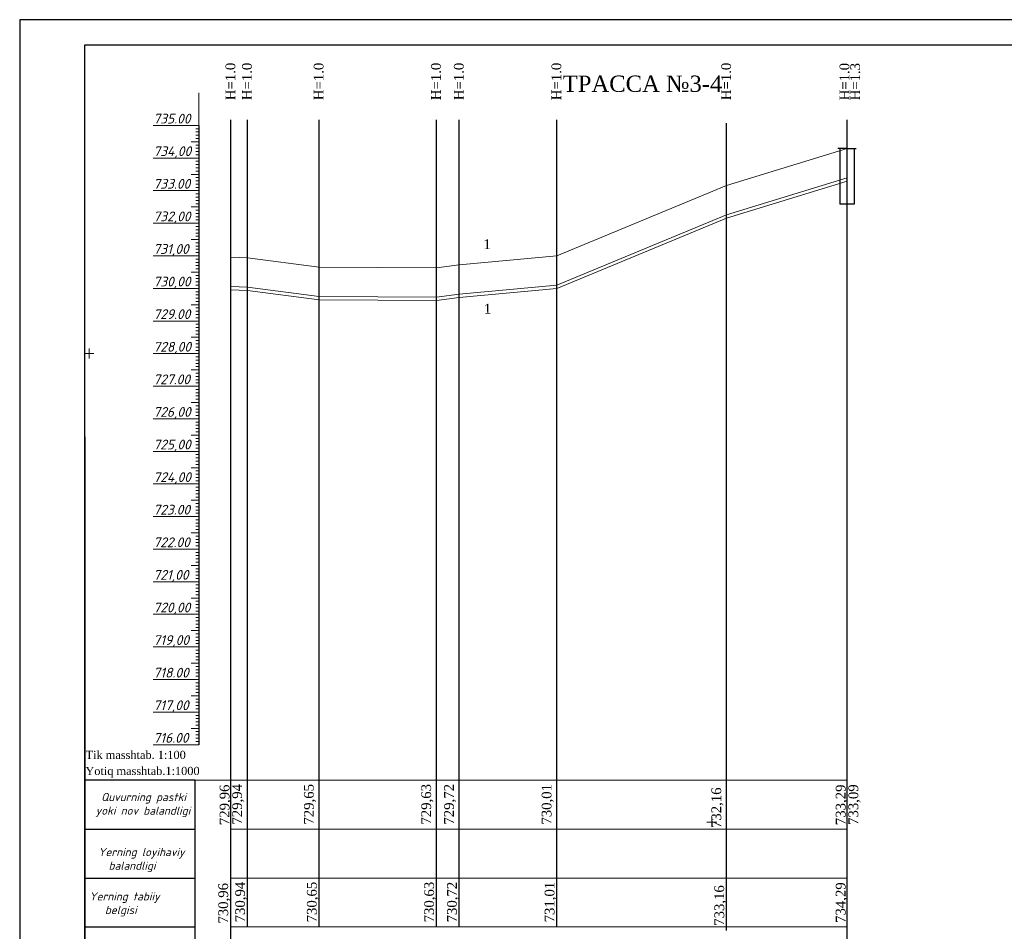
# Model space of a CAD drawing. Header units: millimetres. Extents: x 366033 to 446362, y 4247208 to 4265071.
# Tile 12 of 159: x 435438 to 435740, y 4249245 to 4249524. Entities that reach past the tile are written whole.
import ezdxf

# ---------------------------------------------------------------- set-up
doc = ezdxf.new("R2010")
doc.units = ezdxf.units.MM
doc.linetypes.add('DASHED', pattern=[0.75, 0.5, -0.25])
doc.layers.add('(002) Рамка', color=7, linetype='Continuous')
doc.layers.add('RAMKA', color=7, linetype='Continuous')
doc.layers.add('GEODS_POINT_GRID#_B', color=7, linetype='Continuous', true_color=0x000000)
for name, color, linetype, lineweight in [('проф-всп', 250, 'Continuous', 18), ('Рабочий', 7, 'DASHED', 9), ('Текст ВК', 136, 'Continuous', 9)]:
    doc.layers.add(name, color=color, linetype=linetype, lineweight=lineweight)
doc.styles.add('GOST 2.304', font='CS_Gost2304.shx')
doc.styles.add('ingprofi', font='isocpeui.ttf')
doc.styles.get("Standard").update_dxf_attribs({"font": 'times.ttf'})

# ---------------------------------------------------------------- blocks, each defined once
blk = doc.blocks.new('CrossCoord_m1')
at = {"layer": 'GEODS_POINT_GRID#_B', "color": 3, "lineweight": 20, "true_color": 0x00ff00, "flags": 128}
for points in [[(-3, 0), (3, 0)], [(0, 3), (0, -3)]]:
    blk.add_lwpolyline(points, dxfattribs=at)

msp = doc.modelspace()

# ---------------------------------------------------------------- linework, layer by layer
at = {"layer": '(002) Рамка', "color": 0, "lineweight": 25, "elevation": -0.062}
for points in [[(435502.406, 4249245.898), (435502.406, 4249493.608)], [(435507.467, 4249245.898), (435507.467, 4249493.608)], [(435529.467, 4249245.898), (435529.467, 4249493.608)], [(435565.467, 4249245.898), (435565.467, 4249493.608)], [(435572.467, 4249245.898), (435572.467, 4249493.608)], [(435602.406, 4249245.898), (435602.406, 4249493.608)], [(435691.406, 4249210.898), (435691.406, 4249493.608)], [(435654.467, 4249244.843), (435654.467, 4249492.553)], [(435502.406, 4249165.898), (435502.406, 4249245.898)]]:
    msp.add_lwpolyline(points, dxfattribs=at)
at = {"color": 0, "lineweight": 0}
for p, q in [((435492.602, 4249471.829, -0.062), (435492.602, 4249501.829, -0.062)), ((435492.602, 4249481.829, -0.062), (435492.602, 4249491.029, -0.062)), ((435492.602, 4249481.829, -0.062), (435492.602, 4249489.829, -0.062)), ((435492.602, 4249481.829, -0.062), (435492.602, 4249487.429, -0.062)), ((435492.602, 4249481.829, -0.062), (435492.602, 4249485.629, -0.062)), ((435492.602, 4249481.829, -0.062), (435492.602, 4249484.729, -0.062)), ((435691.406, 4249484.729, -0.062), (435654.467, 4249473.429, -0.062)), ((435492.602, 4249481.829, -0.062), (435492.602, 4249482.329, -0.062)), ((435492.602, 4249481.829, -0.062), (435492.602, 4249482.029, -0.062)), ((435492.602, 4249471.829, -0.062), (435492.602, 4249480.829, -0.062)), ((435492.602, 4249471.829, -0.062), (435492.602, 4249477.429, -0.062)), ((435691.406, 4249475.729, -0.062), (435654.467, 4249464.429, -0.062)), ((435492.602, 4249471.829, -0.062), (435492.602, 4249474.829, -0.062)), ((435492.602, 4249471.829, -0.062), (435492.602, 4249473.429, -0.062)), ((435492.602, 4249471.829, -0.062), (435492.602, 4249472.729, -0.062)), ((435654.467, 4249473.429, -0.062), (435602.406, 4249451.829, -0.062)), ((435691.406, 4249474.729, -0.062), (435654.467, 4249463.429, -0.062)), ((435492.602, 4249461.829, -0.062), (435492.602, 4249468.829, -0.062)), ((435492.602, 4249461.829, -0.062), (435492.602, 4249467.829, -0.062)), ((435492.602, 4249461.829, -0.062), (435492.602, 4249467.529, -0.062)), ((435492.602, 4249461.829, -0.062), (435492.602, 4249463.329, -0.062)), ((435654.467, 4249464.429, -0.062), (435602.406, 4249442.829, -0.062)), ((435654.467, 4249463.429, -0.062), (435602.406, 4249441.829, -0.062)), ((435492.602, 4249451.829, -0.062), (435492.602, 4249460.829, -0.062)), ((435492.602, 4249451.829, -0.062), (435492.602, 4249455.729, -0.062)), ((435492.602, 4249451.829, -0.062), (435492.602, 4249453.829, -0.062)), ((435492.602, 4249441.829, -0.062), (435492.602, 4249451.429, -0.062)), ((435492.602, 4249441.829, -0.062), (435492.602, 4249451.229, -0.062)), ((435492.602, 4249441.829, -0.062), (435492.602, 4249451.029, -0.062)), ((435507.467, 4249451.229, -0.062), (435502.406, 4249451.429, -0.062)), ((435529.467, 4249448.329, -0.062), (435507.467, 4249451.229, -0.062)), ((435602.406, 4249451.829, -0.062), (435572.467, 4249449.029, -0.062)), ((435492.602, 4249441.829, -0.062), (435492.602, 4249449.029, -0.062)), ((435492.602, 4249441.829, -0.062), (435492.602, 4249448.329, -0.062)), ((435492.602, 4249441.829, -0.062), (435492.602, 4249448.129, -0.062)), ((435565.467, 4249448.129, -0.062), (435529.467, 4249448.329, -0.062)), ((435572.467, 4249449.029, -0.062), (435565.467, 4249448.129, -0.062)), ((435492.602, 4249441.829, -0.062), (435492.602, 4249443.029, -0.062)), ((435507.467, 4249442.229, -0.062), (435502.406, 4249442.429, -0.062)), ((435529.467, 4249439.329, -0.062), (435507.467, 4249442.229, -0.062)), ((435602.406, 4249442.829, -0.062), (435572.467, 4249440.029, -0.062)), ((435492.602, 4249431.829, -0.062), (435492.602, 4249441.329, -0.062)), ((435507.467, 4249441.229, -0.062), (435502.406, 4249441.429, -0.062)), ((435529.467, 4249438.329, -0.062), (435507.467, 4249441.229, -0.062)), ((435565.467, 4249439.129, -0.062), (435529.467, 4249439.329, -0.062)), ((435572.467, 4249440.029, -0.062), (435565.467, 4249439.129, -0.062)), ((435572.467, 4249439.029, -0.062), (435565.467, 4249438.129, -0.062)), ((435602.406, 4249441.829, -0.062), (435572.467, 4249439.029, -0.062)), ((435492.602, 4249431.829, -0.062), (435492.602, 4249437.729, -0.062)), ((435565.467, 4249438.129, -0.062), (435529.467, 4249438.329, -0.062)), ((435492.602, 4249431.829, -0.062), (435492.602, 4249435.029, -0.062)), ((435492.602, 4249401.829, -0.062), (435492.602, 4249409.929, -0.062)), ((435492.602, 4249401.829, -0.062), (435492.602, 4249403.129, -0.062)), ((435492.602, 4249391.829, -0.062), (435492.602, 4249394.929, -0.062)), ((435492.602, 4249381.829, -0.062), (435492.602, 4249391.329, -0.062)), ((435492.602, 4249361.829, -0.062), (435492.602, 4249366.929, -0.062)), ((435492.602, 4249341.829, -0.062), (435492.602, 4249350.829, -0.062))]:
    msp.add_line(p, q, dxfattribs=at)
at = {"color": 0, "lineweight": 30}
for p, q in [((435492.602, 4249491.829, -0.062), (435492.602, 4249301.829, -0.062)), ((435691.406, 4249484.729, -0.062), (435688.636, 4249484.729, -0.062)), ((435689.25, 4249484.729, -0.062), (435689.25, 4249467.729, -0.062)), ((435691.406, 4249484.729, -0.062), (435694.177, 4249484.729, -0.062)), ((435693.562, 4249484.729, -0.062), (435693.562, 4249469.729, -0.062)), ((435693.562, 4249484.729, -0.062), (435693.562, 4249467.729, -0.062)), ((435693.562, 4249467.729, -0.062), (435689.25, 4249467.729, -0.062))]:
    msp.add_line(p, q, dxfattribs=at)
at = {"color": 1, "lineweight": 30, "ltscale": 0.5}
msp.add_line((435457.605, 4249396.287, -0.062), (435457.605, 4249109.287, -0.062), dxfattribs=at)
at = {"layer": 'RAMKA', "color": 1, "lineweight": 30}
for p, q in [((436023.43, 4249524.287, -0.062), (435437.605, 4249524.287, -0.062)), ((435437.605, 4249524.287, -0.062), (435437.605, 4249104.287, -0.062)), ((435457.605, 4249109.287, -0.062), (435457.605, 4249516.525, -0.062)), ((435457.605, 4249516.525, -0.062), (436018.43, 4249516.525, -0.062))]:
    msp.add_line(p, q, dxfattribs=at)
at = {"layer": 'проф-всп', "color": 7}
for p, q in [((435478.602, 4249491.829, -0.062), (435492.602, 4249491.829, -0.062)), ((435491.676, 4249490.829, -0.062), (435492.602, 4249490.829, -0.062)), ((435491.676, 4249489.829, -0.062), (435492.602, 4249489.829, -0.062)), ((435491.676, 4249488.829, -0.062), (435492.602, 4249488.829, -0.062)), ((435491.676, 4249487.829, -0.062), (435492.602, 4249487.829, -0.062)), ((435490.196, 4249486.829, -0.062), (435492.602, 4249486.829, -0.062)), ((435491.676, 4249486.829, -0.062), (435492.602, 4249486.829, -0.062)), ((435491.676, 4249485.829, -0.062), (435492.602, 4249485.829, -0.062)), ((435491.676, 4249484.829, -0.062), (435492.602, 4249484.829, -0.062)), ((435478.602, 4249481.829, -0.062), (435492.602, 4249481.829, -0.062)), ((435491.676, 4249483.829, -0.062), (435492.602, 4249483.829, -0.062)), ((435491.676, 4249482.829, -0.062), (435492.602, 4249482.829, -0.062)), ((435491.676, 4249480.829, -0.062), (435492.602, 4249480.829, -0.062)), ((435491.676, 4249479.829, -0.062), (435492.602, 4249479.829, -0.062)), ((435491.676, 4249478.829, -0.062), (435492.602, 4249478.829, -0.062)), ((435490.196, 4249476.829, -0.062), (435492.602, 4249476.829, -0.062)), ((435491.676, 4249477.829, -0.062), (435492.602, 4249477.829, -0.062)), ((435491.676, 4249476.829, -0.062), (435492.602, 4249476.829, -0.062)), ((435491.676, 4249475.829, -0.062), (435492.602, 4249475.829, -0.062)), ((435491.676, 4249474.829, -0.062), (435492.602, 4249474.829, -0.062)), ((435491.676, 4249473.829, -0.062), (435492.602, 4249473.829, -0.062)), ((435491.676, 4249472.829, -0.062), (435492.602, 4249472.829, -0.062)), ((435478.602, 4249471.829, -0.062), (435492.602, 4249471.829, -0.062)), ((435491.676, 4249470.829, -0.062), (435492.602, 4249470.829, -0.062)), ((435491.676, 4249469.829, -0.062), (435492.602, 4249469.829, -0.062)), ((435490.196, 4249466.829, -0.062), (435492.602, 4249466.829, -0.062)), ((435491.676, 4249468.829, -0.062), (435492.602, 4249468.829, -0.062)), ((435491.676, 4249467.829, -0.062), (435492.602, 4249467.829, -0.062)), ((435491.676, 4249466.829, -0.062), (435492.602, 4249466.829, -0.062)), ((435491.676, 4249465.829, -0.062), (435492.602, 4249465.829, -0.062)), ((435491.676, 4249464.829, -0.062), (435492.602, 4249464.829, -0.062)), ((435491.676, 4249463.829, -0.062), (435492.602, 4249463.829, -0.062)), ((435478.602, 4249461.829, -0.062), (435492.602, 4249461.829, -0.062)), ((435491.676, 4249462.829, -0.062), (435492.602, 4249462.829, -0.062)), ((435491.676, 4249460.829, -0.062), (435492.602, 4249460.829, -0.062)), ((435491.676, 4249459.829, -0.062), (435492.602, 4249459.829, -0.062)), ((435491.676, 4249458.829, -0.062), (435492.602, 4249458.829, -0.062)), ((435491.676, 4249457.829, -0.062), (435492.602, 4249457.829, -0.062)), ((435490.196, 4249456.829, -0.062), (435492.602, 4249456.829, -0.062)), ((435491.676, 4249456.829, -0.062), (435492.602, 4249456.829, -0.062)), ((435491.676, 4249455.829, -0.062), (435492.602, 4249455.829, -0.062)), ((435491.676, 4249454.829, -0.062), (435492.602, 4249454.829, -0.062)), ((435478.602, 4249451.829, -0.062), (435492.602, 4249451.829, -0.062)), ((435491.676, 4249453.829, -0.062), (435492.602, 4249453.829, -0.062)), ((435491.676, 4249452.829, -0.062), (435492.602, 4249452.829, -0.062)), ((435491.676, 4249450.829, -0.062), (435492.602, 4249450.829, -0.062)), ((435491.676, 4249449.829, -0.062), (435492.602, 4249449.829, -0.062)), ((435491.676, 4249448.829, -0.062), (435492.602, 4249448.829, -0.062)), ((435490.196, 4249446.829, -0.062), (435492.602, 4249446.829, -0.062)), ((435491.676, 4249447.829, -0.062), (435492.602, 4249447.829, -0.062)), ((435491.676, 4249446.829, -0.062), (435492.602, 4249446.829, -0.062)), ((435491.676, 4249445.829, -0.062), (435492.602, 4249445.829, -0.062)), ((435491.676, 4249444.829, -0.062), (435492.602, 4249444.829, -0.062)), ((435491.676, 4249443.829, -0.062), (435492.602, 4249443.829, -0.062)), ((435491.676, 4249442.829, -0.062), (435492.602, 4249442.829, -0.062)), ((435478.602, 4249441.829, -0.062), (435492.602, 4249441.829, -0.062)), ((435491.676, 4249440.829, -0.062), (435492.602, 4249440.829, -0.062)), ((435491.676, 4249439.829, -0.062), (435492.602, 4249439.829, -0.062)), ((435490.196, 4249436.829, -0.062), (435492.602, 4249436.829, -0.062)), ((435491.676, 4249438.829, -0.062), (435492.602, 4249438.829, -0.062)), ((435491.676, 4249437.829, -0.062), (435492.602, 4249437.829, -0.062)), ((435491.676, 4249436.829, -0.062), (435492.602, 4249436.829, -0.062)), ((435491.676, 4249435.829, -0.062), (435492.602, 4249435.829, -0.062)), ((435491.676, 4249434.829, -0.062), (435492.602, 4249434.829, -0.062)), ((435491.676, 4249433.829, -0.062), (435492.602, 4249433.829, -0.062)), ((435478.602, 4249431.829, -0.062), (435492.602, 4249431.829, -0.062)), ((435491.676, 4249432.829, -0.062), (435492.602, 4249432.829, -0.062)), ((435491.676, 4249430.829, -0.062), (435492.602, 4249430.829, -0.062)), ((435491.676, 4249429.829, -0.062), (435492.602, 4249429.829, -0.062)), ((435491.676, 4249428.829, -0.062), (435492.602, 4249428.829, -0.062)), ((435491.676, 4249427.829, -0.062), (435492.602, 4249427.829, -0.062)), ((435490.196, 4249426.829, -0.062), (435492.602, 4249426.829, -0.062)), ((435491.676, 4249426.829, -0.062), (435492.602, 4249426.829, -0.062)), ((435491.676, 4249425.829, -0.062), (435492.602, 4249425.829, -0.062)), ((435491.676, 4249424.829, -0.062), (435492.602, 4249424.829, -0.062)), ((435478.602, 4249421.829, -0.062), (435492.602, 4249421.829, -0.062)), ((435491.676, 4249423.829, -0.062), (435492.602, 4249423.829, -0.062)), ((435491.676, 4249422.829, -0.062), (435492.602, 4249422.829, -0.062)), ((435491.676, 4249420.829, -0.062), (435492.602, 4249420.829, -0.062)), ((435491.676, 4249419.829, -0.062), (435492.602, 4249419.829, -0.062)), ((435491.676, 4249418.829, -0.062), (435492.602, 4249418.829, -0.062)), ((435491.676, 4249417.829, -0.062), (435492.602, 4249417.829, -0.062)), ((435490.196, 4249416.829, -0.062), (435492.602, 4249416.829, -0.062)), ((435491.676, 4249416.829, -0.062), (435492.602, 4249416.829, -0.062)), ((435491.676, 4249415.829, -0.062), (435492.602, 4249415.829, -0.062)), ((435491.676, 4249414.829, -0.062), (435492.602, 4249414.829, -0.062)), ((435478.602, 4249411.829, -0.062), (435492.602, 4249411.829, -0.062)), ((435491.676, 4249413.829, -0.062), (435492.602, 4249413.829, -0.062)), ((435491.676, 4249412.829, -0.062), (435492.602, 4249412.829, -0.062)), ((435491.676, 4249410.829, -0.062), (435492.602, 4249410.829, -0.062)), ((435491.676, 4249409.829, -0.062), (435492.602, 4249409.829, -0.062)), ((435491.676, 4249408.829, -0.062), (435492.602, 4249408.829, -0.062)), ((435490.196, 4249406.829, -0.062), (435492.602, 4249406.829, -0.062)), ((435491.676, 4249407.829, -0.062), (435492.602, 4249407.829, -0.062)), ((435491.676, 4249406.829, -0.062), (435492.602, 4249406.829, -0.062)), ((435491.676, 4249405.829, -0.062), (435492.602, 4249405.829, -0.062)), ((435491.676, 4249404.829, -0.062), (435492.602, 4249404.829, -0.062)), ((435491.676, 4249403.829, -0.062), (435492.602, 4249403.829, -0.062)), ((435491.676, 4249402.829, -0.062), (435492.602, 4249402.829, -0.062)), ((435478.602, 4249401.829, -0.062), (435492.602, 4249401.829, -0.062)), ((435491.676, 4249400.829, -0.062), (435492.602, 4249400.829, -0.062)), ((435491.676, 4249399.829, -0.062), (435492.602, 4249399.829, -0.062)), ((435490.196, 4249396.829, -0.062), (435492.602, 4249396.829, -0.062)), ((435491.676, 4249398.829, -0.062), (435492.602, 4249398.829, -0.062)), ((435491.676, 4249397.829, -0.062), (435492.602, 4249397.829, -0.062)), ((435491.676, 4249396.829, -0.062), (435492.602, 4249396.829, -0.062)), ((435491.676, 4249395.829, -0.062), (435492.602, 4249395.829, -0.062)), ((435491.676, 4249394.829, -0.062), (435492.602, 4249394.829, -0.062)), ((435491.676, 4249393.829, -0.062), (435492.602, 4249393.829, -0.062)), ((435478.602, 4249391.829, -0.062), (435492.602, 4249391.829, -0.062)), ((435491.676, 4249392.829, -0.062), (435492.602, 4249392.829, -0.062)), ((435491.676, 4249390.829, -0.062), (435492.602, 4249390.829, -0.062)), ((435491.676, 4249389.829, -0.062), (435492.602, 4249389.829, -0.062)), ((435491.676, 4249388.829, -0.062), (435492.602, 4249388.829, -0.062)), ((435491.676, 4249387.829, -0.062), (435492.602, 4249387.829, -0.062)), ((435490.196, 4249386.829, -0.062), (435492.602, 4249386.829, -0.062)), ((435491.676, 4249386.829, -0.062), (435492.602, 4249386.829, -0.062)), ((435491.676, 4249385.829, -0.062), (435492.602, 4249385.829, -0.062)), ((435491.676, 4249384.829, -0.062), (435492.602, 4249384.829, -0.062)), ((435478.602, 4249381.829, -0.062), (435492.602, 4249381.829, -0.062)), ((435491.676, 4249383.829, -0.062), (435492.602, 4249383.829, -0.062)), ((435491.676, 4249382.829, -0.062), (435492.602, 4249382.829, -0.062)), ((435491.676, 4249380.829, -0.062), (435492.602, 4249380.829, -0.062)), ((435491.676, 4249379.829, -0.062), (435492.602, 4249379.829, -0.062)), ((435491.676, 4249378.829, -0.062), (435492.602, 4249378.829, -0.062)), ((435490.196, 4249376.829, -0.062), (435492.602, 4249376.829, -0.062)), ((435491.676, 4249377.829, -0.062), (435492.602, 4249377.829, -0.062)), ((435491.676, 4249376.829, -0.062), (435492.602, 4249376.829, -0.062)), ((435491.676, 4249375.829, -0.062), (435492.602, 4249375.829, -0.062)), ((435491.676, 4249374.829, -0.062), (435492.602, 4249374.829, -0.062)), ((435491.676, 4249373.829, -0.062), (435492.602, 4249373.829, -0.062)), ((435491.676, 4249372.829, -0.062), (435492.602, 4249372.829, -0.062)), ((435478.602, 4249371.829, -0.062), (435492.602, 4249371.829, -0.062)), ((435491.676, 4249370.829, -0.062), (435492.602, 4249370.829, -0.062)), ((435491.676, 4249369.829, -0.062), (435492.602, 4249369.829, -0.062)), ((435490.196, 4249366.829, -0.062), (435492.602, 4249366.829, -0.062)), ((435491.676, 4249368.829, -0.062), (435492.602, 4249368.829, -0.062)), ((435491.676, 4249367.829, -0.062), (435492.602, 4249367.829, -0.062)), ((435491.676, 4249366.829, -0.062), (435492.602, 4249366.829, -0.062)), ((435491.676, 4249365.829, -0.062), (435492.602, 4249365.829, -0.062)), ((435491.676, 4249364.829, -0.062), (435492.602, 4249364.829, -0.062)), ((435491.676, 4249363.829, -0.062), (435492.602, 4249363.829, -0.062)), ((435478.602, 4249361.829, -0.062), (435492.602, 4249361.829, -0.062)), ((435491.676, 4249362.829, -0.062), (435492.602, 4249362.829, -0.062)), ((435491.676, 4249360.829, -0.062), (435492.602, 4249360.829, -0.062)), ((435491.676, 4249359.829, -0.062), (435492.602, 4249359.829, -0.062)), ((435491.676, 4249358.829, -0.062), (435492.602, 4249358.829, -0.062)), ((435491.676, 4249357.829, -0.062), (435492.602, 4249357.829, -0.062)), ((435490.196, 4249356.829, -0.062), (435492.602, 4249356.829, -0.062)), ((435491.676, 4249356.829, -0.062), (435492.602, 4249356.829, -0.062)), ((435491.676, 4249355.829, -0.062), (435492.602, 4249355.829, -0.062)), ((435491.676, 4249354.829, -0.062), (435492.602, 4249354.829, -0.062)), ((435478.602, 4249351.829, -0.062), (435492.602, 4249351.829, -0.062)), ((435491.676, 4249353.829, -0.062), (435492.602, 4249353.829, -0.062)), ((435491.676, 4249352.829, -0.062), (435492.602, 4249352.829, -0.062)), ((435491.676, 4249350.829, -0.062), (435492.602, 4249350.829, -0.062)), ((435491.676, 4249349.829, -0.062), (435492.602, 4249349.829, -0.062)), ((435491.676, 4249348.829, -0.062), (435492.602, 4249348.829, -0.062)), ((435490.196, 4249346.829, -0.062), (435492.602, 4249346.829, -0.062)), ((435491.676, 4249347.829, -0.062), (435492.602, 4249347.829, -0.062)), ((435491.676, 4249346.829, -0.062), (435492.602, 4249346.829, -0.062)), ((435491.676, 4249345.829, -0.062), (435492.602, 4249345.829, -0.062)), ((435491.676, 4249344.829, -0.062), (435492.602, 4249344.829, -0.062)), ((435491.676, 4249343.829, -0.062), (435492.602, 4249343.829, -0.062)), ((435491.676, 4249342.829, -0.062), (435492.602, 4249342.829, -0.062)), ((435478.602, 4249341.829, -0.062), (435492.602, 4249341.829, -0.062)), ((435491.676, 4249340.829, -0.062), (435492.602, 4249340.829, -0.062)), ((435491.676, 4249339.829, -0.062), (435492.602, 4249339.829, -0.062)), ((435490.196, 4249336.829, -0.062), (435492.602, 4249336.829, -0.062)), ((435491.676, 4249338.829, -0.062), (435492.602, 4249338.829, -0.062)), ((435491.676, 4249337.829, -0.062), (435492.602, 4249337.829, -0.062)), ((435491.676, 4249336.829, -0.062), (435492.602, 4249336.829, -0.062)), ((435491.676, 4249335.829, -0.062), (435492.602, 4249335.829, -0.062)), ((435491.676, 4249334.829, -0.062), (435492.602, 4249334.829, -0.062)), ((435491.676, 4249333.829, -0.062), (435492.602, 4249333.829, -0.062)), ((435478.602, 4249331.829, -0.062), (435492.602, 4249331.829, -0.062)), ((435491.676, 4249332.829, -0.062), (435492.602, 4249332.829, -0.062)), ((435491.676, 4249330.829, -0.062), (435492.602, 4249330.829, -0.062)), ((435491.676, 4249329.829, -0.062), (435492.602, 4249329.829, -0.062)), ((435491.676, 4249328.829, -0.062), (435492.602, 4249328.829, -0.062)), ((435491.676, 4249327.829, -0.062), (435492.602, 4249327.829, -0.062)), ((435490.196, 4249326.829, -0.062), (435492.602, 4249326.829, -0.062)), ((435491.676, 4249326.829, -0.062), (435492.602, 4249326.829, -0.062)), ((435491.676, 4249325.829, -0.062), (435492.602, 4249325.829, -0.062)), ((435491.676, 4249324.829, -0.062), (435492.602, 4249324.829, -0.062)), ((435478.602, 4249321.829, -0.062), (435492.602, 4249321.829, -0.062)), ((435491.676, 4249323.829, -0.062), (435492.602, 4249323.829, -0.062)), ((435491.676, 4249322.829, -0.062), (435492.602, 4249322.829, -0.062)), ((435491.676, 4249320.829, -0.062), (435492.602, 4249320.829, -0.062)), ((435491.676, 4249319.829, -0.062), (435492.602, 4249319.829, -0.062)), ((435491.676, 4249318.829, -0.062), (435492.602, 4249318.829, -0.062)), ((435490.196, 4249316.829, -0.062), (435492.602, 4249316.829, -0.062)), ((435491.676, 4249317.829, -0.062), (435492.602, 4249317.829, -0.062)), ((435491.676, 4249316.829, -0.062), (435492.602, 4249316.829, -0.062)), ((435491.676, 4249315.829, -0.062), (435492.602, 4249315.829, -0.062)), ((435491.676, 4249314.829, -0.062), (435492.602, 4249314.829, -0.062)), ((435491.676, 4249313.829, -0.062), (435492.602, 4249313.829, -0.062)), ((435491.676, 4249312.829, -0.062), (435492.602, 4249312.829, -0.062)), ((435478.602, 4249311.829, -0.062), (435492.602, 4249311.829, -0.062)), ((435491.676, 4249310.829, -0.062), (435492.602, 4249310.829, -0.062)), ((435491.676, 4249309.829, -0.062), (435492.602, 4249309.829, -0.062)), ((435490.196, 4249306.829, -0.062), (435492.602, 4249306.829, -0.062)), ((435491.676, 4249308.829, -0.062), (435492.602, 4249308.829, -0.062)), ((435491.676, 4249307.829, -0.062), (435492.602, 4249307.829, -0.062)), ((435491.676, 4249306.829, -0.062), (435492.602, 4249306.829, -0.062)), ((435491.676, 4249305.829, -0.062), (435492.602, 4249305.829, -0.062)), ((435491.676, 4249304.829, -0.062), (435492.602, 4249304.829, -0.062)), ((435491.676, 4249303.829, -0.062), (435492.602, 4249303.829, -0.062)), ((435478.602, 4249301.829, -0.062), (435492.602, 4249301.829, -0.062)), ((435491.676, 4249302.829, -0.062), (435492.602, 4249302.829, -0.062))]:
    msp.add_line(p, q, dxfattribs=at)
at = {"layer": 'проф-всп', "color": 0}
for p, q in [((435478.602, 4249361.829, -0.062), (435492.602, 4249361.829, -0.062)), ((435478.602, 4249341.829, -0.062), (435492.602, 4249341.829, -0.062)), ((435478.602, 4249321.829, -0.062), (435492.602, 4249321.829, -0.062)), ((435478.602, 4249301.829, -0.062), (435492.602, 4249301.829, -0.062))]:
    msp.add_line(p, q, dxfattribs=at)
at = {"layer": 'Рабочий', "color": 0, "linetype": 'ByBlock', "lineweight": 30, "ltscale": 0.166667}
for p, q in [((435491.398, 4249290.898, -0.062), (435457.605, 4249290.898, -0.062)), ((435491.398, 4249165.898, -0.062), (435491.398, 4249290.898, -0.062)), ((435457.605, 4249275.898, -0.062), (435491.398, 4249275.898, -0.062)), ((435457.605, 4249260.898, -0.062), (435491.398, 4249260.898, -0.062)), ((435457.605, 4249245.898, -0.062), (435491.398, 4249245.898, -0.062))]:
    msp.add_line(p, q, dxfattribs=at)
at = {"layer": 'Текст ВК'}
for p, q in [((435458.436, 4249290.898, -0.062), (435491.398, 4249290.898, -0.062)), ((435491.398, 4249290.898, -0.062), (435691.406, 4249290.898, -0.062)), ((435458.436, 4249275.898, -0.062), (435491.398, 4249275.898, -0.062)), ((435502.406, 4249275.898, -0.062), (435691.406, 4249275.898, -0.062)), ((435458.436, 4249260.898, -0.062), (435491.398, 4249260.898, -0.062)), ((435502.406, 4249260.898, -0.062), (435691.406, 4249260.898, -0.062)), ((435458.436, 4249245.898, -0.062), (435491.398, 4249245.898, -0.062)), ((435502.406, 4249245.898, -0.062), (435691.406, 4249245.898, -0.062))]:
    msp.add_line(p, q, dxfattribs=at)

# ---------------------------------------------------------------- block references
at = {"layer": 'GEODS_POINT_GRID#_B', "color": 3, "true_color": 0x00ff00, "xscale": 0.5, "yscale": 0.5, "zscale": 0.5}
for p in [(435458.896, 4249421.865, -0.062), (435649.932, 4249278.08, -0.031)]:
    msp.add_blockref('CrossCoord_m1', p, dxfattribs=at)

# ---------------------------------------------------------------- texts
at = {"color": 5, "char_height": 3, "width": 11.11185, "attachment_point": 2, "rotation": 89.99547}
for s, insert in [('{\\C0;H=1.0}', (435500.744, 4249505.334, -0.062)), ('{\\C0;H=1.0}', (435505.805, 4249505.334, -0.062)), ('{\\C0;H=1.0}', (435527.805, 4249505.334, -0.062)), ('{\\C0;H=1.0}', (435563.805, 4249505.334, -0.062)), ('{\\C0;H=1.0}', (435570.805, 4249505.334, -0.062)), ('{\\C0;H=1.0}', (435600.744, 4249505.334, -0.062)), ('{\\C0;H=1.0}', (435652.805, 4249505.334, -0.062)), ('{\\C0;H=1.0}', (435689.116, 4249505.268, -0.062)), ('{\\C0;H=1.3}', (435692.399, 4249505.257, -0.062))]:
    msp.add_mtext(s, dxfattribs=dict(at, insert=insert))
at = {"insert": (435628.676, 4249507.137, -0.031), "char_height": 5, "width": 47.71521, "attachment_point": 2}
msp.add_mtext('{\\fSylfaen|b0|i0|c204|p18;ТРАССА №3-4   }', dxfattribs=at)
at = {"ltscale": 0.5, "char_height": 3, "width": 13.54707, "attachment_point": 3, "rotation": 0.5978}
for insert in [(435582.103, 4249456.908, -249.479), (435582.249, 4249437.132, -249.479)]:
    msp.add_mtext('{\\fSylfaen|b0|i0|c0|p18;1}', dxfattribs=dict(at, insert=insert))
at = {"color": 5, "char_height": 2.5, "width": 63.99891, "attachment_point": 1}
for s, insert in [('{\\fTimes New Roman|b0|i0|c0|p18;\\C256;Tik masshtab\\fTimes New Roman|b0|i0|c204|p18;. 1:100}', (435457.831, 4249299.956, -0.062)), ('\\pt12.5;{\\C256;Yotiq masshtab.1:1000}', (435457.766, 4249295.032, -0.062))]:
    msp.add_mtext(s, dxfattribs=dict(at, insert=insert))
at = {"color": 0, "char_height": 3, "width": 11.11185, "attachment_point": 2, "rotation": 90}
for s, insert in [('729,96', (435498.947, 4249283.368, -0.062)), ('729,94', (435502.805, 4249283.535, -0.062)), ('729,65', (435524.805, 4249283.535, -0.062)), ('729,63', (435560.805, 4249283.535, -0.062)), ('729,72', (435567.805, 4249283.535, -0.062)), ('730,01', (435597.744, 4249283.535, -0.062)), ('732,16', (435649.805, 4249282.48, -0.062)), ('730,96', (435498.542, 4249253.166, -0.062)), ('730,94', (435503.714, 4249253.535, -0.062)), ('730,65', (435525.714, 4249253.535, -0.062)), ('730,63', (435561.714, 4249253.535, -0.062)), ('730,72', (435568.714, 4249253.535, -0.062)), ('731,01', (435598.653, 4249253.535, -0.062)), ('733,16', (435650.714, 4249252.48, -0.062)), ('\\pt6;734,29', (435687.947, 4249253.368, -0.062))]:
    msp.add_mtext(s, dxfattribs=dict(at, insert=insert))
at = {"color": 184, "char_height": 3, "width": 11.11185, "attachment_point": 2, "rotation": 90}
for s, insert in [('{\\C0;733,29}', (435687.947, 4249283.368, -0.062)), ('{\\C0;733,09}', (435691.852, 4249283.435, -0.062))]:
    msp.add_mtext(s, dxfattribs=dict(at, insert=insert))
at = {"layer": 'проф-всп', "color": 7, "style": 'ingprofi'}
for s, p in [('735.00', (435478.602, 4249492.429, -0.062)), ('734,00', (435478.602, 4249482.429, -0.062)), ('733.00', (435478.602, 4249472.429, -0.062)), ('732,00', (435478.602, 4249462.429, -0.062)), ('731,00', (435478.602, 4249452.429, -0.062)), ('730,00', (435478.602, 4249442.429, -0.062)), ('729.00', (435478.602, 4249432.429, -0.062)), ('728,00', (435478.602, 4249422.429, -0.062)), ('727.00', (435478.602, 4249412.429, -0.062)), ('726,00', (435478.602, 4249402.429, -0.062)), ('725,00', (435478.602, 4249392.429, -0.062)), ('724,00', (435478.602, 4249382.429, -0.062)), ('723.00', (435478.602, 4249372.429, -0.062)), ('722.00', (435478.602, 4249362.429, -0.062)), ('721,00', (435478.602, 4249352.429, -0.062)), ('720,00', (435478.602, 4249342.429, -0.062)), ('719,00', (435478.602, 4249332.429, -0.062)), ('718.00', (435478.602, 4249322.429, -0.062)), ('717,00', (435478.602, 4249312.429, -0.062)), ('716.00', (435478.602, 4249302.429, -0.062))]:
    msp.add_text(s, height=3, dxfattribs=at).set_placement(p)
at = {"layer": 'Рабочий', "color": 0, "linetype": 'ByBlock', "lineweight": 25, "ltscale": 0.166667, "char_height": 2.5, "width": 53.43877, "attachment_point": 1, "style": 'GOST 2.304'}
for s, insert in [('\\pi13.55272;{\\fISOCPEUR|b0|i1|c204|p34;Quvurning pastki \\P\\pi11.86806;yoki \\fISOCPEUR|b0|i1|c0|p34;nov\\fISOCPEUR|b0|i1|c204|p34; balandligi}', (435449.043, 4249287.015, -0.062)), ('{\\fISOCPEUR|b0|i1|c204|p34;Yerning loyihaviy\\P  balandligi}', (435461.685, 4249270.136, -0.062)), ('{\\fISOCPEUR|b0|i1|c0|p34;      Yerning tabiiy \\fISOCPEUR|b0|i1|c204|p34;\\P         \\fISOCPEUR|b0|i1|c0|p34;belgisi}', (435449.415, 4249256.535, -0.062))]:
    msp.add_mtext(s, dxfattribs=dict(at, insert=insert))

doc.saveas('drawing.dxf')
